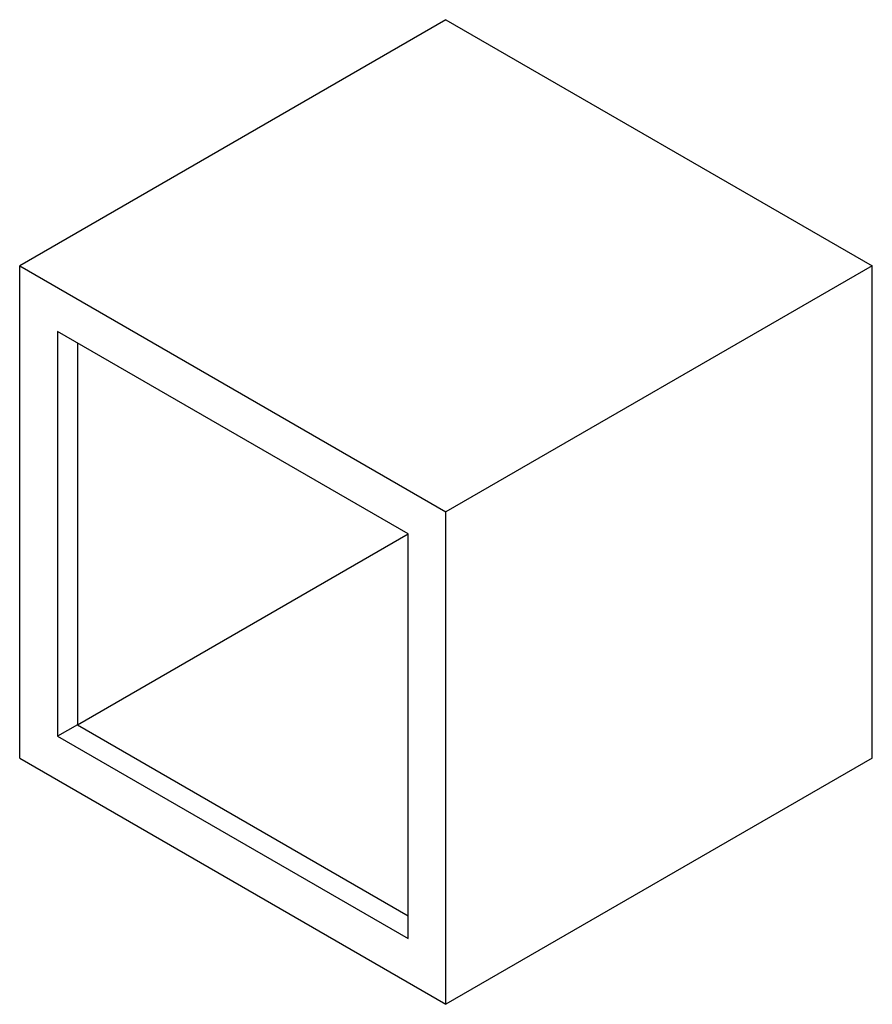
# Paper-space layout '_Isometric' of a CAD drawing. Header units: millimetres. Extents: x -636 to 0, y -184 to 551.
import ezdxf

# ---------------------------------------------------------------- set-up
doc = ezdxf.new("R2010")
doc.units = ezdxf.units.MM

psp = doc.layouts.new('_Isometric')

# ---------------------------------------------------------------- linework, layer by layer
at = {"color": 7, "linetype": 'Continuous', "lineweight": 25}
for p, q in [((-318.2, 551.14), (-636.4, 367.44)), ((-318.2, 551.14), (0, 367.44)), ((-636.4, 367.44), (-318.2, 183.75)), ((-636.4, 0), (-636.4, 367.44)), ((0, 367.44), (-318.2, 183.75)), ((0, 0), (0, 367.44)), ((-346.48, 167.42), (-608.11, 318.45)), ((-608.11, 318.45), (-608.11, 16.33)), ((-593.26, 309.88), (-593.26, 24.91)), ((-318.2, -183.69), (-318.2, 183.75)), ((-593.26, 24.9), (-346.48, 167.37)), ((-346.48, -134.7), (-346.48, 167.42)), ((-593.26, 24.91), (-608.11, 16.33)), ((-593.26, 24.91), (-346.48, -117.56)), ((-608.11, 16.33), (-346.48, -134.7)), ((-636.4, 0), (-318.2, -183.69)), ((0, 0), (-318.2, -183.69))]:
    psp.add_line(p, q, dxfattribs=at)

doc.saveas('drawing.dxf')
